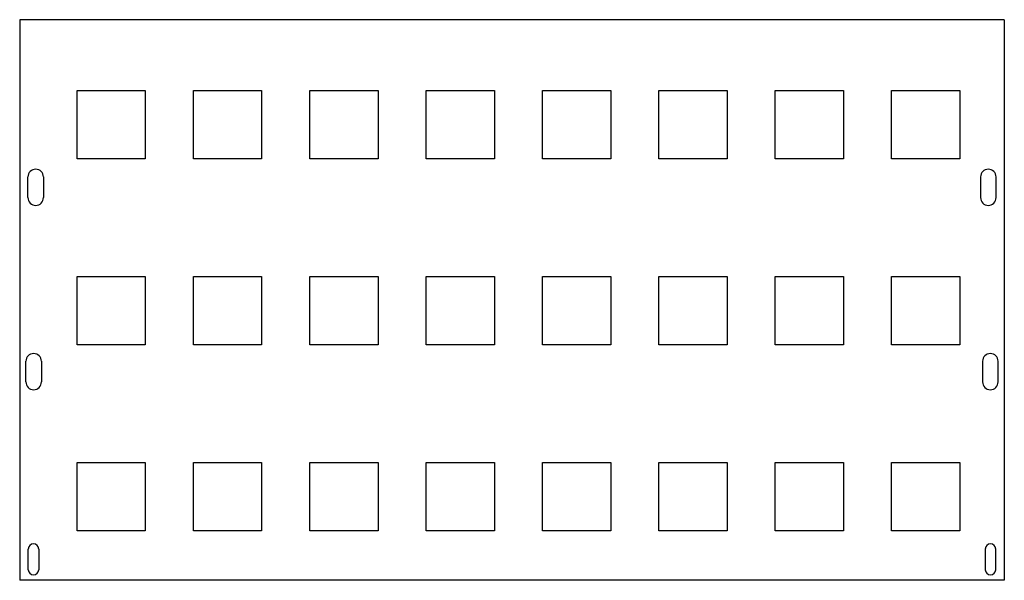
# Model space of a CAD drawing. Header units: millimetres. Extents: x -1839 to 65, y 0 to 1085.
import ezdxf

# ---------------------------------------------------------------- set-up
doc = ezdxf.new("R2010")
doc.units = ezdxf.units.MM

msp = doc.modelspace()

# ---------------------------------------------------------------- linework, layer by layer
at = {"color": 7, "linetype": 'Continuous', "lineweight": 25}
for p, q in [((-1839, 1085), (-1839, 0)), ((65, 1085), (-1839, 1085)), ((65, 1085), (65, 0)), ((-1728.1, 947.9), (-1596.1, 947.9)), ((-1728.1, 815.9), (-1728.1, 947.9)), ((-1596.1, 947.9), (-1596.1, 815.9)), ((-1503.1, 947.9), (-1371.1, 947.9)), ((-1503.1, 815.9), (-1503.1, 947.9)), ((-1371.1, 947.9), (-1371.1, 815.9)), ((-1278.1, 947.9), (-1146.1, 947.9)), ((-1278.1, 815.9), (-1278.1, 947.9)), ((-1146.1, 947.9), (-1146.1, 815.9)), ((-1053.1, 947.9), (-921.1, 947.9)), ((-1053.1, 815.9), (-1053.1, 947.9)), ((-921.1, 947.9), (-921.1, 815.9)), ((-828.1, 947.9), (-696.1, 947.9)), ((-828.1, 815.9), (-828.1, 947.9)), ((-696.1, 947.9), (-696.1, 815.9)), ((-603.1, 947.9), (-471.1, 947.9)), ((-603.1, 815.9), (-603.1, 947.9)), ((-471.1, 947.9), (-471.1, 815.9)), ((-378.1, 947.9), (-246.1, 947.9)), ((-378.1, 815.9), (-378.1, 947.9)), ((-246.1, 947.9), (-246.1, 815.9)), ((-153.1, 947.9), (-21.1, 947.9)), ((-153.1, 815.9), (-153.1, 947.9)), ((-21.1, 947.9), (-21.1, 815.9)), ((-1596.1, 815.9), (-1728.1, 815.9)), ((-1371.1, 815.9), (-1503.1, 815.9)), ((-1146.1, 815.9), (-1278.1, 815.9)), ((-921.1, 815.9), (-1053.1, 815.9)), ((-696.1, 815.9), (-828.1, 815.9)), ((-471.1, 815.9), (-603.1, 815.9)), ((-246.1, 815.9), (-378.1, 815.9)), ((-21.1, 815.9), (-153.1, 815.9)), ((-1823, 740.6), (-1823, 780.6)), ((-1793, 780.6), (-1793, 740.6)), ((19, 780.6), (19, 740.6)), ((49, 740.6), (49, 780.6)), ((-1728.1, 587.9), (-1596.1, 587.9)), ((-1728.1, 455.9), (-1728.1, 587.9)), ((-1596.1, 587.9), (-1596.1, 455.9)), ((-1503.1, 587.9), (-1371.1, 587.9)), ((-1503.1, 455.9), (-1503.1, 587.9)), ((-1371.1, 587.9), (-1371.1, 455.9)), ((-1278.1, 587.9), (-1146.1, 587.9)), ((-1278.1, 455.9), (-1278.1, 587.9)), ((-1146.1, 587.9), (-1146.1, 455.9)), ((-1053.1, 587.9), (-921.1, 587.9)), ((-1053.1, 455.9), (-1053.1, 587.9)), ((-921.1, 587.9), (-921.1, 455.9)), ((-828.1, 587.9), (-696.1, 587.9)), ((-828.1, 455.9), (-828.1, 587.9)), ((-696.1, 587.9), (-696.1, 455.9)), ((-603.1, 587.9), (-471.1, 587.9)), ((-603.1, 455.9), (-603.1, 587.9)), ((-471.1, 587.9), (-471.1, 455.9)), ((-378.1, 587.9), (-246.1, 587.9)), ((-378.1, 455.9), (-378.1, 587.9)), ((-246.1, 587.9), (-246.1, 455.9)), ((-153.1, 587.9), (-21.1, 587.9)), ((-153.1, 455.9), (-153.1, 587.9)), ((-21.1, 587.9), (-21.1, 455.9)), ((-1596.1, 455.9), (-1728.1, 455.9)), ((-1371.1, 455.9), (-1503.1, 455.9)), ((-1146.1, 455.9), (-1278.1, 455.9)), ((-921.1, 455.9), (-1053.1, 455.9)), ((-696.1, 455.9), (-828.1, 455.9)), ((-471.1, 455.9), (-603.1, 455.9)), ((-246.1, 455.9), (-378.1, 455.9)), ((-21.1, 455.9), (-153.1, 455.9)), ((-1827, 383.9), (-1827, 423.9)), ((-1797, 423.9), (-1797, 383.9)), ((23, 423.9), (23, 383.9)), ((53, 383.9), (53, 423.9)), ((-1728.1, 227.9), (-1596.1, 227.9)), ((-1728.1, 95.9), (-1728.1, 227.9)), ((-1596.1, 227.9), (-1596.1, 95.9)), ((-1503.1, 227.9), (-1371.1, 227.9)), ((-1503.1, 95.9), (-1503.1, 227.9)), ((-1371.1, 227.9), (-1371.1, 95.9)), ((-1278.1, 227.9), (-1146.1, 227.9)), ((-1278.1, 95.9), (-1278.1, 227.9)), ((-1146.1, 227.9), (-1146.1, 95.9)), ((-1053.1, 227.9), (-921.1, 227.9)), ((-1053.1, 95.9), (-1053.1, 227.9)), ((-921.1, 227.9), (-921.1, 95.9)), ((-828.1, 227.9), (-696.1, 227.9)), ((-828.1, 95.9), (-828.1, 227.9)), ((-696.1, 227.9), (-696.1, 95.9)), ((-603.1, 227.9), (-471.1, 227.9)), ((-603.1, 95.9), (-603.1, 227.9)), ((-471.1, 227.9), (-471.1, 95.9)), ((-378.1, 227.9), (-246.1, 227.9)), ((-378.1, 95.9), (-378.1, 227.9)), ((-246.1, 227.9), (-246.1, 95.9)), ((-153.1, 227.9), (-21.1, 227.9)), ((-153.1, 95.9), (-153.1, 227.9)), ((-21.1, 227.9), (-21.1, 95.9)), ((-1596.1, 95.9), (-1728.1, 95.9)), ((-1371.1, 95.9), (-1503.1, 95.9)), ((-1146.1, 95.9), (-1278.1, 95.9)), ((-921.1, 95.9), (-1053.1, 95.9)), ((-696.1, 95.9), (-828.1, 95.9)), ((-471.1, 95.9), (-603.1, 95.9)), ((-246.1, 95.9), (-378.1, 95.9)), ((-21.1, 95.9), (-153.1, 95.9)), ((-1822.3, 20.6), (-1822.3, 60.6)), ((-1802.3, 60.6), (-1802.3, 20.6)), ((28.3, 60.6), (28.3, 20.6)), ((48.3, 20.6), (48.3, 60.6)), ((65, 0), (-1839, 0))]:
    msp.add_line(p, q, dxfattribs=at)
for centre, radius, start, end in [((-1808, 780.6), 15, 0, 180), ((34, 780.6), 15, 0, 180), ((-1808, 740.6), 15, 180, 0), ((34, 740.6), 15, 180, 0), ((-1812, 423.9), 15, 0, 180), ((38, 423.9), 15, 0, 180), ((-1812, 383.9), 15, 180, 0), ((38, 383.9), 15, 180, 0), ((-1812.3, 60.6), 10, 0, 180), ((38.3, 60.6), 10, 0, 180), ((-1812.3, 20.6), 10, 180, 0), ((38.3, 20.6), 10, 180, 0)]:
    msp.add_arc(centre, radius, start, end, dxfattribs=at)

doc.saveas('drawing.dxf')
